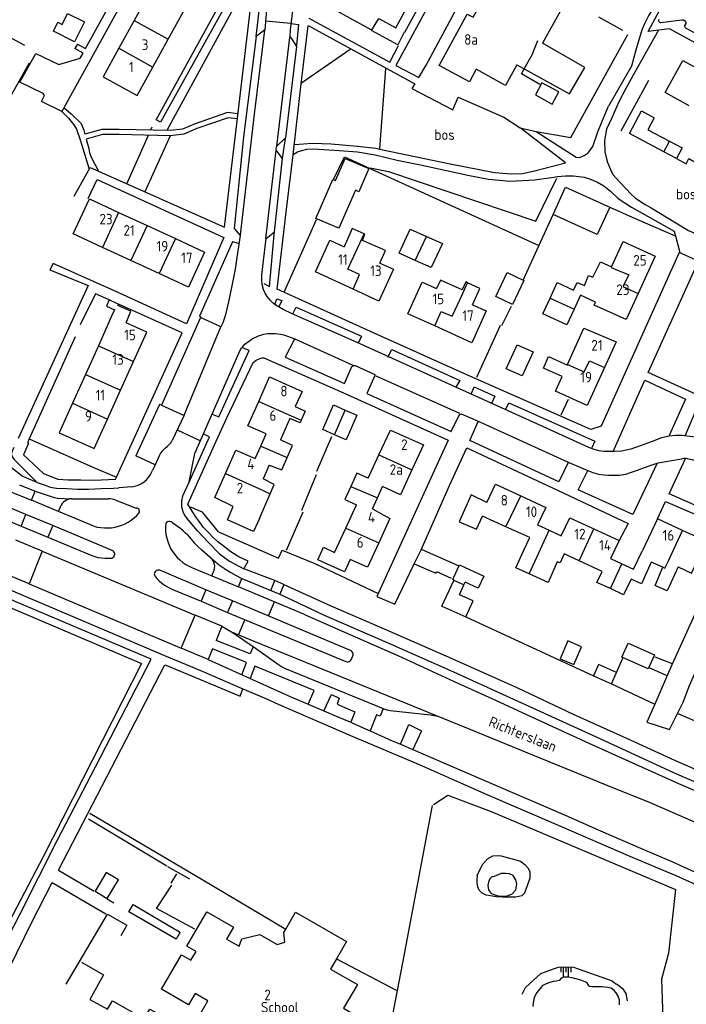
# Model space of a CAD drawing. Header units: metres. Extents: x 233829 to 239427, y 444283 to 448222.
# Tile 75 of 171: x 236336 to 236494, y 445067 to 445300. Entities that reach past the tile are written whole.
import ezdxf

# ---------------------------------------------------------------- set-up
doc = ezdxf.new("R2010")
doc.units = ezdxf.units.M
doc.header["$MEASUREMENT"] = 0
for name, color, linetype in [('BIJGEBOUW', 4, 'Continuous'), ('DAKRAND', 4, 'Continuous'), ('DAKRAND-BYG', 4, 'Continuous'), ('FUNKTIEAAND', 253, 'Continuous'), ('HEG', 253, 'Continuous'), ('HEK', 253, 'Continuous'), ('HOOFDGEBOUW', 4, 'Continuous'), ('HUISNUMMER', 253, 'Continuous'), ('KANTVERH', 253, 'Continuous'), ('KANTWATER', 153, 'Continuous'), ('MUUR', 253, 'Continuous'), ('OVLIJNOBJ', 253, 'Continuous'), ('RASTER', 253, 'Continuous'), ('STRAATNAAM', 253, 'Continuous'), ('TALUD', 253, 'Continuous'), ('TUSSENMUUR', 253, 'Continuous')]:
    doc.layers.add(name, color=color, linetype=linetype)
doc.styles.get("Standard").update_dxf_attribs({"font": 'iso.shx'})

# ---------------------------------------------------------------- blocks, each defined once
blk = doc.blocks.new('TA', base_point=(75009.5, 300012))
for p, q in [((75009.5, 300012.5), (75010, 300012.5)), ((75009.5, 300012.25), (75010.5, 300012.25)), ((75009.5, 300012), (75010, 300012)), ((75009.5, 300011.75), (75010.5, 300011.75)), ((75009.5, 300011.5), (75010, 300011.5))]:
    blk.add_line(p, q)

msp = doc.modelspace()

# ---------------------------------------------------------------- linework, layer by layer
at = {"layer": 'BIJGEBOUW'}
for p, q in [((236432.48, 445248.43), (236436.28, 445246.72)), ((236413.28, 445207.33), (236416.04, 445206.12))]:
    msp.add_line(p, q, dxfattribs=at)
for points in [[(236429.82, 445242.75), (236426.02, 445244.45), (236428.68, 445250.13), (236432.48, 445248.43)], [(236436.28, 445246.72), (236433.62, 445241.04), (236429.82, 445242.75)], [(236455.54, 445237.97), (236452.85, 445232.31), (236448.9, 445234.19), (236451.59, 445239.85), (236455.54, 445237.97)], [(236410.71, 445201.51), (236407.94, 445202.73), (236410.51, 445208.55), (236413.28, 445207.33)], [(236416.04, 445206.12), (236413.48, 445200.29), (236410.71, 445201.51)], [(236438.99, 445167.79), (236440.31, 445170.7), (236446.08, 445168.07), (236444.75, 445165.17), (236441.63, 445166.59)]]:
    msp.add_lwpolyline(points, dxfattribs=at)
at = {"layer": 'DAKRAND'}
for p, q in [((236453.86, 445289), (236455.61, 445288.04)), ((236472.49, 445232.86), (236468.98, 445234.52)), ((236392.95, 445181.72), (236395.51, 445187.52)), ((236411.23, 445077.53), (236409.82, 445075.09))]:
    msp.add_line(p, q, dxfattribs=at)
for points in [[(236455.61, 445288.04), (236466.36, 445282.16), (236469.98, 445288.38), (236459.99, 445294.15)], [(236417.77, 445249.04), (236414.89, 445250.3), (236413.05, 445245.99)], [(236421.47, 445242.13), (236422.79, 445245.1), (236417.36, 445247.49), (236417.93, 445248.97), (236417.77, 445249.04)], [(236467.27, 445235.74), (236468.15, 445237.55), (236469.89, 445236.85), (236470.87, 445239.18), (236471.88, 445238.8), (236473.67, 445242.41), (236476.32, 445241.23)], [(236442.23, 445237.46), (236441.85, 445237.65), (236440.96, 445235.76), (236435.84, 445238.1), (236434.91, 445236.08)], [(236443.36, 445232.26), (236445.11, 445236.07), (236442.23, 445237.46)], [(236357.42, 445233.4), (236356.78, 445231.9), (236358.64, 445231.03), (236357.99, 445229.53)], [(236359.62, 445232.4), (236359.38, 445232.51), (236357.42, 445233.4)], [(236361.4, 445228), (236362.57, 445230.72), (236359.47, 445232.08), (236359.62, 445232.4)], [(236464.59, 445215.25), (236460.19, 445217.25), (236461.39, 445220.02), (236465.84, 445218)], [(236401.44, 445208.15), (236403.79, 445207.09), (236402.88, 445204.93)], [(236402.88, 445204.93), (236402.62, 445204.32), (236400.18, 445205.32)], [(236395.51, 445187.52), (236396.49, 445189.76), (236393.82, 445191.04)], [(236446.78, 445185.49), (236443.08, 445187.27), (236440.25, 445180.92), (236444.32, 445179.12), (236445.76, 445182.27)], [(236456.82, 445168.6), (236453.63, 445170.04), (236455.54, 445174.23)], [(236465.06, 445173.32), (236464.13, 445171.16), (236463.45, 445171.4), (236461.32, 445166.57), (236456.82, 445168.6)], [(236488.42, 445170.19), (236485.67, 445171.39), (236483.39, 445166.22), (236480.92, 445167.32)], [(236486.93, 445165.69), (236486.65, 445165.81), (236488.42, 445170.19)], [(236492.06, 445170.22), (236489.49, 445164.59), (236486.93, 445165.69)], [(236399.2, 445084.54), (236401.52, 445088.55), (236413.57, 445081.58), (236411.23, 445077.53)], [(236397.18, 445080.86), (236399.02, 445081.43), (236398.71, 445083.7), (236399.2, 445084.54)]]:
    msp.add_lwpolyline(points, dxfattribs=at)
at = {"layer": 'DAKRAND-BYG'}
for p, q in [((236425.27, 445297.8), (236428.27, 445303.26)), ((236491.67, 445266.87), (236488.66, 445268.47)), ((236436.11, 445160.98), (236439.01, 445167.04)), ((236441.35, 445165.96), (236441.63, 445166.59)), ((236436.11, 445160.98), (236441.79, 445158.38)), ((236472.06, 445144.49), (236476.26, 445142.57)), ((236476.26, 445142.57), (236477.48, 445145.25))]:
    msp.add_line(p, q, dxfattribs=at)
for points in [[(236351.58, 445299.18), (236349.24, 445294.49), (236344.2, 445296.99), (236345.26, 445299.12), (236346.29, 445298.6), (236347.57, 445301.18), (236351.58, 445299.18)], [(236430.3, 445302.15), (236427.31, 445296.69), (236427.23, 445296.73)], [(236427.23, 445296.73), (236425.76, 445293.72), (236419.46, 445297.16), (236421.2, 445299.99), (236425.27, 445297.8)], [(236458.29, 445281.9), (236462.28, 445279.75), (236463.82, 445282.61), (236459.83, 445284.76), (236458.29, 445281.9)], [(236488.66, 445268.47), (236480.54, 445272.78), (236483.36, 445278.1), (236486.39, 445276.5), (236484.88, 445273.66), (236490.03, 445270.93)], [(236490.03, 445270.93), (236492.99, 445269.35), (236491.67, 445266.87)], [(236406.35, 445252.69), (236410.35, 445261.93), (236411.01, 445261.64), (236413.27, 445266.86), (236418.83, 445264.46), (236416.46, 445258.99), (236415.67, 445259.33), (236411.77, 445250.34), (236406.35, 445252.69)], [(236462.46, 445253.6), (236465.4, 445260.05), (236475.86, 445255.37)], [(236475.86, 445255.37), (236472.91, 445248.88), (236462.46, 445253.6)], [(236457.77, 445221.13), (236455.12, 445215.42), (236451.35, 445217.07), (236454, 445222.78), (236457.77, 445221.13)], [(236439.01, 445167.04), (236439.02, 445167.08), (236438.72, 445167.22), (236438.99, 445167.79)], [(236441.79, 445158.38), (236443.57, 445162.17), (236440.3, 445163.63), (236441.35, 445165.96)], [(236467.4, 445147.1), (236469.2, 445151.29), (236465.92, 445152.7), (236464.12, 445148.51), (236467.4, 445147.1)], [(236484.98, 445146.08), (236478.76, 445148.89), (236480.27, 445152.22), (236486.49, 445149.42), (236484.98, 445146.08)], [(236477.48, 445145.25), (236473.24, 445147.15), (236472.06, 445144.49)], [(236356.96, 445091.78), (236359.59, 445096.23), (236356.71, 445097.93), (236354.08, 445093.48), (236356.96, 445091.78)]]:
    msp.add_lwpolyline(points, dxfattribs=at)
at = {"layer": 'HEG'}
for p, q in [((236404.59, 445305.5), (236419.31, 445297.36)), ((236398.85, 445235.22), (236406.45, 445252.39)), ((236444.39, 445215.16), (236449.99, 445227.46)), ((236406.56, 445192.92), (236410.11, 445201.1)), ((236353.54, 445193.83), (236359.13, 445191.44)), ((236399.4, 445174.21), (236403.3, 445183.24)), ((236431.28, 445174.46), (236439.98, 445170.6)), ((236476.26, 445142.57), (236486.53, 445137.74))]:
    msp.add_line(p, q, dxfattribs=at)
at = {"layer": 'HEK'}
for p, q in [((236473.23, 445300.37), (236478.89, 445297.22)), ((236478.59, 445273.43), (236485.1, 445285.43)), ((236338.49, 445200.54), (236353.54, 445193.83)), ((236492, 445135.51), (236522.33, 445122.55))]:
    msp.add_line(p, q, dxfattribs=at)
for points in [[(236337.46, 445293.58), (236313.13, 445306.73), (236316.08, 445311.94), (236327.16, 445332.85), (236294.76, 445350.82)], [(236458.44, 445273.24), (236466.64, 445271.82), (236480.13, 445296.22)], [(236329.62, 445277.69), (236331.85, 445277.59), (236338.52, 445289.48)], [(236491.67, 445266.87), (236493.94, 445265.59), (236494.62, 445266.85), (236496.73, 445265.61)], [(236481.93, 445252.65), (236491.4, 445248.59), (236491.45, 445248.41)], [(236383.32, 445178.53), (236379.46, 445183.22), (236376.68, 445184.4)], [(236383.32, 445178.53), (236397.51, 445172.32), (236398.36, 445174.16), (236406.05, 445171.01), (236421.04, 445163.9)], [(236440.15, 445001.77), (236440.42, 445007.88), (236422.73, 445023.34), (236418.68, 445029.96), (236422.27, 445052.41), (236426.87, 445076.54), (236433.94, 445113.78)]]:
    msp.add_lwpolyline(points, dxfattribs=at)
at = {"layer": 'HOOFDGEBOUW'}
for p, q in [((236366.94, 445306.08), (236363.32, 445299.5)), ((236371.37, 445295.06), (236375, 445301.63)), ((236363.32, 445299.5), (236359.69, 445292.93)), ((236367.74, 445288.48), (236371.37, 445295.06)), ((236359.65, 445254.12), (236366.37, 445251.02)), ((236366.37, 445251.02), (236373.09, 445247.92)), ((236373.09, 445247.92), (236379.99, 445244.73)), ((236362.54, 445242.72), (236355.82, 445245.82)), ((236369.26, 445239.62), (236362.54, 445242.72)), ((236468.98, 445234.52), (236467.45, 445231.19)), ((236357.99, 445229.53), (236354.85, 445222.55)), ((236354.85, 445222.55), (236351.79, 445215.75)), ((236360.09, 445212.01), (236363.15, 445218.81)), ((236465.84, 445218), (236465.89, 445218.12)), ((236351.79, 445215.75), (236348.73, 445208.95)), ((236357.03, 445205.21), (236360.09, 445212.01)), ((236403.05, 445211.76), (236401.44, 445208.15)), ((236400.18, 445205.32), (236397.93, 445200.27)), ((236393.27, 445198.76), (236394.57, 445201.68)), ((236391.97, 445195.84), (236393.27, 445198.76)), ((236431.77, 445199.09), (236429.06, 445193.2)), ((236418.71, 445191.19), (236421.25, 445196.73)), ((236395.29, 445194.34), (236393.82, 445191.04)), ((236420.9, 445186.58), (236422.11, 445189.22)), ((236419.69, 445183.95), (236420.9, 445186.58)), ((236454.8, 445187.05), (236460.76, 445184.32)), ((236413.42, 445179.42), (236415.93, 445184.9)), ((236419.69, 445183.95), (236423.87, 445181.67)), ((236460.76, 445184.32), (236458.79, 445180.19)), ((236423.87, 445181.67), (236421.22, 445175.91)), ((236451.3, 445179.73), (236445.76, 445182.27)), ((236410.77, 445173.67), (236413.42, 445179.42)), ((236456.93, 445177.15), (236451.3, 445179.73)), ((236458.79, 445180.19), (236461.57, 445178.92)), ((236472.12, 445179.23), (236478.13, 445176.48)), ((236455.54, 445174.23), (236456.93, 445177.15)), ((236461.57, 445178.92), (236464.4, 445177.62)), ((236498.82, 445176.25), (236493.13, 445178.86)), ((236478.13, 445176.48), (236476.08, 445172.21)), ((236468.65, 445171.67), (236465.06, 445173.32)), ((236476.08, 445172.21), (236478.77, 445170.98)), ((236474.11, 445169.18), (236468.65, 445171.67))]:
    msp.add_line(p, q, dxfattribs=at)
for points in [[(236453.86, 445289), (236451.2, 445284.17), (236444.3, 445287.96), (236442.65, 445284.97), (236435.49, 445288.9), (236442.15, 445301.03), (236443.54, 445300.27), (236448.08, 445308.54), (236453.6, 445305.51), (236454.5, 445307.15), (236464.2, 445301.82), (236459.99, 445294.15)], [(236359.69, 445292.93), (236355.96, 445286.18), (236364.02, 445281.73), (236367.74, 445288.48)], [(236494.71, 445279.34), (236489, 445282.5), (236493.19, 445290.07), (236498.92, 445286.9)], [(236355.82, 445245.82), (236348.92, 445249), (236352.75, 445257.3), (236359.65, 445254.12)], [(236415.14, 445235.94), (236406.21, 445240.04), (236409.66, 445247.55), (236413.05, 445245.99)], [(236476.32, 445241.23), (236479.06, 445247.24), (236486.62, 445243.78), (236482.57, 445234.91)], [(236379.99, 445244.73), (236376.16, 445236.44), (236369.26, 445239.62)], [(236421.47, 445242.13), (236424.71, 445240.64), (236421.26, 445233.13), (236415.14, 445235.94)], [(236434.47, 445227.25), (236428.11, 445230.12), (236431.49, 445237.62), (236434.91, 445236.08)], [(236461.77, 445233.81), (236463.46, 445237.49), (236467.27, 445235.74)], [(236467.45, 445231.19), (236465.76, 445227.51), (236460.07, 445230.12), (236461.77, 445233.81)], [(236482.57, 445234.91), (236479.75, 445228.74), (236472.19, 445232.19), (236472.49, 445232.86)], [(236443.36, 445232.26), (236446.64, 445230.78), (236443.26, 445223.28), (236434.47, 445227.25)], [(236363.15, 445218.81), (236366.29, 445225.8), (236361.4, 445228)], [(236465.89, 445218.12), (236469.77, 445226.68), (236477.4, 445223.5), (236474.63, 445217.38)], [(236474.63, 445217.38), (236470.56, 445208.41), (236463.04, 445211.82), (236464.59, 445215.25)], [(236392.79, 445209.4), (236395.36, 445215.18), (236403.05, 445211.76)], [(236394.57, 445201.68), (236390.21, 445203.63), (236392.79, 445209.4)], [(236348.73, 445208.95), (236345.59, 445201.96), (236353.89, 445198.23), (236357.03, 445205.21)], [(236421.25, 445196.73), (236423.96, 445202.62), (236431.77, 445199.09)], [(236399.54, 445196.1), (236400.83, 445198.99), (236397.93, 445200.27)], [(236384.91, 445192.35), (236387.38, 445197.89), (236391.97, 445195.84)], [(236395.29, 445194.34), (236398.25, 445193.21), (236399.54, 445196.1)], [(236429.06, 445193.2), (236426.35, 445187.3), (236422.11, 445189.22)], [(236386.77, 445184.5), (236382.38, 445186.68), (236384.91, 445192.35)], [(236418.71, 445191.19), (236416.02, 445192.41), (236414.58, 445189.28)], [(236414.58, 445189.28), (236413.15, 445186.16), (236415.93, 445184.9)], [(236446.78, 445185.49), (236448.83, 445189.78), (236454.8, 445187.05)], [(236392.95, 445181.72), (236391.58, 445178.63), (236385.38, 445181.38), (236386.77, 445184.5)], [(236464.4, 445177.62), (236466.42, 445181.84), (236472.12, 445179.23)], [(236493.13, 445178.86), (236487.18, 445181.58), (236483.61, 445174.09)], [(236414.44, 445172.02), (236413.07, 445169.04), (236406.76, 445171.9), (236408.13, 445174.87), (236410.77, 445173.67)], [(236421.22, 445175.91), (236418.57, 445170.15), (236414.44, 445172.02)], [(236492.06, 445170.22), (236495.24, 445168.76), (236498.82, 445176.25)], [(236478.77, 445170.98), (236481.52, 445169.72), (236483.61, 445174.09)], [(236476.03, 445165.09), (236472.85, 445166.54), (236474.11, 445169.18)], [(236480.92, 445167.32), (236479.17, 445163.65), (236476.03, 445165.09)], [(236379.15, 445064.84), (236380.73, 445067.55), (236377.78, 445069.26), (236376.22, 445066.62), (236369.76, 445070.35), (236374.51, 445078.42), (236376.72, 445077.15), (236377.96, 445079.26), (236375.8, 445080.51), (236380.55, 445088.59), (236386.83, 445084.96), (236385.2, 445082.19), (236388.16, 445080.48), (236388.84, 445082.25), (236393.08, 445083.23), (236397.18, 445080.86)], [(236409.82, 445075.09), (236416.18, 445071.41), (236412.88, 445065.79), (236418.54, 445062.52)]]:
    msp.add_lwpolyline(points, dxfattribs=at)
at = {"layer": 'KANTVERH'}
for p, q in [((236400.42, 445298.78), (236394.41, 445299.38)), ((236404.67, 445300.03), (236423.82, 445289.64)), ((236487.96, 445299.03), (236492.93, 445299.63)), ((236493.85, 445298.8), (236493.66, 445298.43)), ((236487.41, 445297.19), (236481.79, 445287.27)), ((236483.38, 445297.01), (236482.16, 445292.82)), ((236483.53, 445297.43), (236483.38, 445297.01)), ((236493.82, 445297.77), (236496.44, 445296.32)), ((236349.88, 445293.92), (236349.29, 445292.86)), ((236397.07, 445269.79), (236400.14, 445295.48)), ((236423.82, 445289.69), (236425.92, 445293.61)), ((236457.88, 445292.38), (236458.84, 445294.78)), ((236482.16, 445292.82), (236481.03, 445288.69)), ((236481.03, 445288.69), (236475.55, 445279.24)), ((236481.79, 445287.27), (236479.69, 445283.41)), ((236398.46, 445266.87), (236399.17, 445271.63)), ((236394.52, 445247.95), (236396.92, 445268.86)), ((236349.13, 445257.94), (236352.89, 445264.7)), ((236491.51, 445248.25), (236492.44, 445244.61)), ((236375.16, 445206.14), (236383.87, 445227.02)), ((236349.38, 445224.69), (236338.49, 445200.54)), ((236401.35, 445224.18), (236415.1, 445217.97)), ((236377.72, 445197.09), (236388.43, 445221.54)), ((236420.51, 445215.42), (236440.35, 445206.62)), ((236375.16, 445206.14), (236372.35, 445200.1)), ((236373.53, 445202.65), (236379.04, 445200.09)), ((236338.49, 445200.54), (236338.08, 445199.61)), ((236337.69, 445182.65), (236301.11, 445197.93)), ((236368.29, 445194.41), (236363.73, 445196.49)), ((236369.3, 445196.67), (236368.29, 445194.41)), ((236376.52, 445191.17), (236377.72, 445197.09)), ((236299.93, 445195.19), (236336.59, 445179.86)), ((236368.29, 445194.41), (236367.64, 445193.01)), ((236336.22, 445189.65), (236339.93, 445188.16)), ((236362.75, 445189.2), (236359.72, 445188.93)), ((236374.8, 445186.88), (236376.23, 445190.15)), ((236339.05, 445186.02), (236339.93, 445188.16)), ((236339.93, 445188.16), (236343.66, 445186.86)), ((236345.16, 445186.53), (236348.56, 445186.37)), ((236348.56, 445186.37), (236349.12, 445186.34)), ((236349.12, 445186.34), (236357.14, 445186.32)), ((236345.4, 445183.35), (236339.05, 445186.02)), ((236345.4, 445183.35), (236346.04, 445184.85)), ((236359, 445186.04), (236363.81, 445184.15)), ((236336.59, 445179.86), (236337.69, 445182.65)), ((236344.05, 445179.99), (236337.69, 445182.65)), ((236353.79, 445179.89), (236345.4, 445183.35)), ((236378.33, 445178.79), (236375.77, 445181.76)), ((236336.59, 445179.86), (236342.89, 445177.25)), ((236344.05, 445179.99), (236342.89, 445177.25)), ((236358.14, 445174.12), (236344.05, 445179.99)), ((236374.4, 445179.21), (236372.49, 445180.56)), ((236342.89, 445177.25), (236353.29, 445172.92)), ((236341.54, 445173.99), (236335.32, 445176.59)), ((236341.54, 445173.99), (236338.5, 445166.25)), ((236341.54, 445173.99), (236377.75, 445158.85)), ((236381.31, 445172.49), (236379.36, 445174.2)), ((236377.11, 445170.03), (236381.7, 445168.11)), ((236396.61, 445166.98), (236389.31, 445169.81)), ((236338.5, 445166.25), (236332.23, 445168.86)), ((236380.32, 445164.84), (236369.41, 445169.42)), ((236381.7, 445168.11), (236382.29, 445169.49)), ((236381.7, 445168.11), (236387.98, 445165.52)), ((236387.98, 445165.52), (236388.82, 445167.52)), ((236388.82, 445167.52), (236397.81, 445163.75)), ((236338.5, 445166.25), (236374.44, 445150.97)), ((236403.63, 445158.94), (236387.98, 445165.52)), ((236395.69, 445164.64), (236396.61, 445166.98)), ((236398.78, 445166.1), (236396.61, 445166.98)), ((236398.78, 445166.1), (236397.81, 445163.75)), ((236372.63, 445164.83), (236379.16, 445162.11)), ((236380.32, 445164.84), (236379.16, 445162.11)), ((236386.61, 445162.21), (236380.32, 445164.84)), ((236379.16, 445162.11), (236385.41, 445159.48)), ((236386.61, 445162.21), (236385.41, 445159.48)), ((236414.56, 445150.47), (236386.61, 445162.21)), ((236395.14, 445158.63), (236396.53, 445161.93)), ((236374.44, 445150.97), (236377.75, 445158.85)), ((236384.1, 445156.2), (236377.75, 445158.85)), ((236385.41, 445159.48), (236413.45, 445147.86)), ((236384.1, 445156.2), (236382.7, 445152.83)), ((236384.1, 445156.2), (236386.32, 445154.9)), ((236389.52, 445157.78), (236388.01, 445154.2)), ((236390.75, 445149.63), (236382.7, 445152.83)), ((236391.45, 445151.38), (236390.75, 445149.63)), ((236380.85, 445148.34), (236374.44, 445150.97)), ((236381.87, 445150.82), (236380.85, 445148.34)), ((236414.72, 445148.4), (236415.04, 445149.17)), ((236486.57, 445148.94), (236490.69, 445147.39)), ((236485.15, 445146.45), (236489.24, 445144.61)), ((236389.04, 445141.4), (236394.45, 445139.06)), ((236404.51, 445137.75), (236408.23, 445136.17)), ((236408.23, 445136.17), (236411.12, 445134.94)), ((236411.12, 445134.94), (236414.61, 445133.46)), ((236422.27, 445136.71), (236421.56, 445134.93)), ((236418.05, 445131.95), (236419.19, 445131.45)), ((236426.39, 445128.27), (236429.24, 445127.05)), ((236485.08, 445114.61), (236510.72, 445103.49)), ((236352.55, 445110.66), (236371.05, 445099.52))]:
    msp.add_line(p, q, dxfattribs=at)
for points in [[(236500.08, 445322.77), (236494.48, 445325.84), (236456.74, 445346.58), (236440.4, 445316.82), (236425.26, 445288.89), (236430.71, 445285.99), (236432.41, 445288.97), (236440.9, 445304.74), (236444.95, 445302.83)], [(236349.88, 445293.92), (236351.82, 445292.87), (236362.69, 445312.63), (236332.11, 445329.15), (236329.82, 445324.95)], [(236369.05, 445319.45), (236346.18, 445277.97), (236341.37, 445280.32), (236342.09, 445281.79), (236341.75, 445282.25), (236336.24, 445284.95), (236340.06, 445291.73), (236345.48, 445289.13), (236350.53, 445290.61), (236351.25, 445291.79), (236349.29, 445292.86)], [(236352.89, 445264.7), (236384.74, 445250.61), (236387.6, 445275.05), (236391.38, 445307.18), (236388.2, 445308.98), (236369.52, 445275.45), (236368.52, 445276), (236387.01, 445309.58), (236369.11, 445319.57)], [(236503.17, 445290.37), (236490.05, 445297.5), (236484.97, 445296.91), (236497.19, 445319.68)], [(236401.11, 445304.32), (236400.24, 445297.32)], [(236392.19, 445295.7), (236392.99, 445302.44), (236394.68, 445302.37)], [(236394.68, 445302.37), (236394.64, 445302), (236394.23, 445297.29), (236392.19, 445295.7)], [(236485.77, 445301.79), (236485.13, 445300.74), (236484.55, 445299.67), (236484.01, 445298.56), (236483.53, 445297.43)], [(236534.91, 445195.09), (236532.43, 445194.31), (236509.75, 445204.96), (236485, 445216.22), (236496.9, 445242.56), (236492.34, 445244.61), (236481.53, 445220.6), (236473.83, 445203.53), (236471.44, 445202.74), (236442.02, 445215.71), (236420.14, 445225.51), (236397.17, 445235.97), (236399.46, 445255.53), (236400.99, 445267.75), (236402.88, 445284.49), (236404.47, 445298.25)], [(236400.42, 445298.78), (236402.23, 445298.6), (236401.77, 445293.68)], [(236404.47, 445298.35), (236429.76, 445284.55), (236429.06, 445283.41), (236438.74, 445278.37), (236440.04, 445281.34), (236450.85, 445276.64), (236454.67, 445274.09)], [(236487.48, 445299.74), (236487.43, 445299.58), (236487.44, 445299.41), (236487.51, 445299.25), (236487.63, 445299.12), (236487.79, 445299.05), (236487.96, 445299.03)], [(236492.93, 445299.63), (236493.14, 445299.67), (236493.36, 445299.64), (236493.55, 445299.55), (236493.71, 445299.41), (236493.82, 445299.22), (236493.87, 445299.02), (236493.85, 445298.8)], [(236493.66, 445298.43), (236493.6, 445298.29), (236493.58, 445298.14), (236493.61, 445297.99), (236493.7, 445297.86), (236493.82, 445297.77)], [(236392.19, 445295.7), (236389.23, 445271.96), (236386.98, 445250.31), (236388.41, 445248.66), (236387.65, 445243.45), (236387.2, 445240.67), (236386.54, 445237.14), (236385.68, 445232.92), (236384.88, 445229.65), (236384.27, 445228.01), (236383.87, 445227.02), (236379.06, 445229.27), (236369.76, 445208.53), (236375.12, 445206.05)], [(236388.46, 445248.76), (236391.78, 445277.37), (236394.23, 445297.19)], [(236400.24, 445297.32), (236400.14, 445295.73), (236400.63, 445295.08), (236401.72, 445293.39), (236399.12, 445271.73), (236396.92, 445269.65), (236396.87, 445269.16), (236396.92, 445268.86)], [(236455.61, 445288.04), (236457.56, 445291.57), (236457.88, 445292.38)], [(236459.32, 445284.36), (236454.96, 445286.86), (236455.61, 445288.04)], [(236479.69, 445283.41), (236478.04, 445280.23), (236476.34, 445276.46), (236475.14, 445273.83), (236474.64, 445271.1), (236474.68, 445268.42), (236475.27, 445266.13), (236476.05, 445264.24), (236476.6, 445263.04), (236478.23, 445261.25), (236479.67, 445259.76), (236480.95, 445258.41), (236481.95, 445257.46), (236484.23, 445255.97), (236485.66, 445255.22), (236491.53, 445251.63)], [(236458.07, 445263.95), (236465.43, 445265.81), (236454.67, 445274.09), (236458.44, 445273.24), (236467.92, 445267.15), (236468.76, 445267.09), (236469.8, 445267.54), (236470.75, 445268.23), (236471.25, 445268.87), (236471.85, 445269.67), (236473.05, 445273.19), (236474.45, 445276.66), (236475.55, 445279.24)], [(236346.18, 445277.97), (236347.79, 445276.4), (236349.05, 445274.83), (236349.67, 445273.83), (236350.66, 445271.07), (236352.7, 445264.36)], [(236346.71, 445278.92), (236348.41, 445277.43), (236350.75, 445275.15), (236351.13, 445274.39), (236351.41, 445273.59), (236351.67, 445272.59)], [(236387.88, 445277.43), (236385.42, 445277.72), (236377.76, 445275.04), (236374.77, 445273.79), (236371.82, 445273.47), (236359.8, 445273.76), (236355.68, 445273.71), (236351.67, 445272.59)], [(236387.74, 445276.24), (236385.55, 445276.49), (236378.19, 445273.92), (236375.07, 445272.61), (236371.87, 445272.26), (236359.78, 445272.56), (236355.85, 445272.51), (236351.97, 445271.43)], [(236351.97, 445271.43), (236352.56, 445269.19), (236352.74, 445268.19), (236353.11, 445267.19), (236354.86, 445263.83)], [(236401.26, 445270.14), (236405.52, 445270.47), (236409.94, 445270.31), (236416.15, 445269.79), (236420.52, 445269.28), (236422.21, 445268.93), (236437.75, 445265.65), (236448.58, 445263.53), (236452.6, 445263.22), (236455.23, 445263.31), (236457.02, 445263.7), (236458.07, 445263.95)], [(236470.93, 445198.52), (236459.37, 445203.78), (236439.48, 445212.73), (236416.11, 445223.29), (236400.58, 445230.19), (236398.59, 445231.14), (236397.25, 445231.94), (236396.36, 445232.49), (236395.57, 445233.29), (236394.83, 445234.19), (236394.33, 445234.98), (236393.94, 445235.88), (236393.64, 445237.02), (236393.55, 445238.11), (236393.55, 445239.31), (236394.57, 445247.9), (236396.56, 445249.53), (236398.46, 445266.87), (236396.92, 445268.86)], [(236400.99, 445267.71), (236401.19, 445267.95), (236401.94, 445268.4), (236402.98, 445268.74), (236404.18, 445269.08), (236405.87, 445269.18), (236408.25, 445268.97), (236411.83, 445268.76), (236416.2, 445268.4), (236420.37, 445267.69), (236425.58, 445266.43), (236431.09, 445265.37), (236437.25, 445264.01), (236442.32, 445262.95), (236447.18, 445261.99), (236452.25, 445261.53), (236458.11, 445261.81), (236462.63, 445262.44)], [(236352.41, 445257.43), (236354.55, 445261.91), (236384.58, 445248.18), (236375.68, 445227.74), (236358.86, 445235.44), (236344.12, 445242.05), (236343.37, 445240.51), (236352.4, 445236.85), (236335.84, 445200.62)], [(236462.63, 445262.44), (236463.43, 445262.64), (236465.37, 445262.73), (236467.26, 445262.73), (236469.79, 445262.42), (236471.08, 445262.07), (236473.01, 445261.27), (236474.5, 445260.37), (236476.09, 445259.17), (236477.87, 445257.38), (236481.04, 445255.33), (236491.16, 445249.63), (236491.51, 445248.25)], [(236491.53, 445251.63), (236494.49, 445249.82), (236497.77, 445248.37), (236500.4, 445247.52), (236510.7, 445252.31), (236514.82, 445252.72)], [(236394.04, 445237.32), (236395.33, 445236.57), (236396.56, 445249.68)], [(236388.01, 445246.73), (236386.62, 445247.18), (236378.76, 445229.57), (236379.19, 445229.35)], [(236357.42, 445233.4), (236354.18, 445234.86), (236350.53, 445227.52)], [(236396.71, 445232.54), (236397.11, 445233.68), (236398.3, 445233.23), (236397.55, 445231.79)], [(236359.13, 445191.44), (236374.67, 445225.6), (236359.62, 445232.4)], [(236400.88, 445230.14), (236401.67, 445231.68), (236417.15, 445224.83), (236416.3, 445223.19)], [(236388.43, 445221.54), (236388.73, 445222.08), (236389.13, 445222.48), (236389.52, 445222.97), (236391.27, 445224.16), (236392.76, 445224.9), (236394, 445225.29), (236394.9, 445225.44), (236395.69, 445225.49), (236396.69, 445225.48), (236397.93, 445225.33), (236398.77, 445225.13), (236401.35, 445224.18), (236401.2, 445223.93), (236399.05, 445219.86), (236413.14, 445213.66), (236414.85, 445217.68), (236415.15, 445217.88), (236415.64, 445217.87), (236420.26, 445215.72), (236420.31, 445215.52), (236418.4, 445211.26), (236438.35, 445202.3), (236440.35, 445206.32), (236440.65, 445206.42), (236441.14, 445206.32), (236444.77, 445204.72), (236466.05, 445195.01), (236471.26, 445192.81)], [(236381.78, 445206.36), (236383.36, 445205.7), (236390.56, 445221.43), (236388.8, 445222.15)], [(236423.35, 445219.89), (236424.3, 445221.67), (236440.37, 445214.37), (236439.47, 445212.73)], [(236389.31, 445169.81), (236390.31, 445171.6), (236388.13, 445172.65), (236386.19, 445173.8), (236384.7, 445174.99), (236383.12, 445176.19), (236381.98, 445177.24), (236380.99, 445178.28), (236379.75, 445179.53), (236378.76, 445180.88), (236377.87, 445182.17), (236376.04, 445185.11), (236382.3, 445199.15), (236385.25, 445205.5), (236391.5, 445218.6), (236392.2, 445219.14), (236392.94, 445219.49)], [(236392.94, 445219.49), (236393.64, 445219.68), (236394.04, 445219.73), (236412.84, 445211.38), (236437.65, 445200.22), (236420.74, 445163.21), (236425.01, 445161.45), (236429.51, 445170.78), (236431.21, 445174.3), (236437.96, 445189.53), (236442.06, 445198.41), (236463.49, 445188.41), (236480.26, 445180.51), (236478.12, 445176.47)], [(236476.69, 445197.56), (236484.2, 445214.38), (236493.82, 445209.93), (236489.97, 445201.3)], [(236443.05, 445211.08), (236443.8, 445212.82), (236448.71, 445210.62), (236447.91, 445208.88)], [(236369.85, 445208.48), (236369.31, 445208.63), (236363.73, 445196.49)], [(236451.23, 445207.43), (236452.03, 445209.07), (236472.33, 445199.96), (236471.63, 445198.37)], [(236493.69, 445201.23), (236496.8, 445208.48), (236508.31, 445203.23), (236505.29, 445196.83)], [(236288.27, 445206.63), (236295.81, 445203.48), (236307.83, 445198.55), (236339.05, 445186.02)], [(236466.05, 445194.91), (236463.8, 445190.35), (236442.77, 445200.1), (236444.72, 445204.67)], [(236370.75, 445198.4), (236371.21, 445198.77), (236371.63, 445199.18), (236372.01, 445199.62), (236372.35, 445200.1)], [(236376.23, 445190.15), (236381.16, 445200.99), (236379.72, 445201.65)], [(236499.06, 445199.83), (236498.16, 445200.28), (236496.87, 445200.68), (236495.53, 445200.98), (236494.19, 445201.18), (236493, 445201.29), (236491.46, 445201.29), (236489.92, 445201.2), (236488.13, 445200.75), (236485.94, 445199.92), (236483.35, 445198.98), (236480.87, 445198.09), (236478.68, 445197.6), (236476.99, 445197.56), (236475.75, 445197.56), (236474.45, 445197.57), (236473.41, 445197.72), (236472.17, 445197.97), (236470.93, 445198.52)], [(236334.88, 445198.51), (236334.39, 445197.46), (236334.29, 445197.06), (236334.39, 445196.42), (236334.89, 445195.67), (236340.33, 445190.19), (236342.27, 445189.54), (236343.41, 445189.09), (236344.95, 445188.88), (236347.39, 445188.77), (236349.92, 445188.62), (236352.5, 445188.61), (236355.53, 445188.75), (236358.42, 445188.89), (236359.72, 445188.93)], [(236338.08, 445199.61), (236338.32, 445199.52), (236337.13, 445196.76), (236341.83, 445192.32), (236345.25, 445191.02)], [(236370.75, 445198.4), (236370.31, 445198.04), (236369.92, 445197.62), (236369.58, 445197.16), (236369.3, 445196.67)], [(236486.53, 445137.74), (236484.69, 445133.49), (236490.05, 445131.74), (236493.25, 445138.24), (236494.75, 445142.21), (236500.45, 445154.96), (236502.71, 445159.87), (236511.91, 445179.81), (236536.27, 445168.86), (236543.86, 445165.55), (236551.27, 445181.58), (236559.07, 445198.5)], [(236471.26, 445192.81), (236472.1, 445192.51), (236473.25, 445192.21), (236474.54, 445192), (236475.58, 445191.9), (236476.72, 445191.95), (236478.16, 445191.94), (236479.65, 445192.19), (236480.8, 445192.58), (236482.44, 445193.12), (236484.13, 445193.76), (236485.92, 445194.35), (236487.36, 445194.84), (236492.88, 445195.82), (236493.38, 445195.92), (236493.88, 445195.92), (236494.52, 445195.82), (236495.32, 445195.66), (236496.36, 445195.31)], [(236509.63, 445189), (236505.75, 445180.58), (236489.97, 445187.53), (236493.83, 445195.87)], [(236340.33, 445190.19), (236336.79, 445191.72), (236334.22, 445193.72)], [(236487.12, 445194.8), (236481.31, 445182.64), (236468.42, 445188.45), (236470.71, 445193.04)], [(236345.25, 445191.02), (236347.69, 445190.81), (236350.67, 445190.8), (236353.95, 445190.79), (236358.92, 445190.97), (236359.13, 445191.44)], [(236362.75, 445189.2), (236363.39, 445189.31), (236364.02, 445189.48), (236364.62, 445189.73), (236365.2, 445190.04), (236365.73, 445190.41), (236366.22, 445190.84), (236366.66, 445191.32), (236367.05, 445191.85), (236367.38, 445192.41), (236367.64, 445193.01)], [(236376.23, 445190.15), (236376.39, 445190.66), (236376.52, 445191.17)], [(236343.66, 445186.86), (236344.4, 445186.66), (236345.16, 445186.53)], [(236348.56, 445186.37), (236348.13, 445186.32), (236347.7, 445186.21), (236347.3, 445186.03), (236346.92, 445185.81), (236346.58, 445185.53), (236346.29, 445185.21), (236346.04, 445184.85)], [(236359, 445186.04), (236358.55, 445186.18), (236358.09, 445186.27), (236357.62, 445186.32), (236357.14, 445186.31)], [(236374.8, 445186.88), (236374.63, 445186.29), (236374.53, 445185.7), (236374.5, 445185.09), (236374.54, 445184.48), (236374.65, 445183.89), (236374.84, 445183.31), (236375.09, 445182.76), (236375.4, 445182.23), (236375.77, 445181.76)], [(236364.49, 445183.02), (236364.56, 445183.23), (236364.56, 445183.45), (236364.51, 445183.67), (236364.39, 445183.86), (236364.23, 445184.01), (236364.03, 445184.11), (236363.81, 445184.15)], [(236487.2, 445181.6), (236489.08, 445185.69), (236505, 445178.84), (236490.59, 445147.09), (236486.53, 445137.74)], [(236353.79, 445179.89), (236354.61, 445179.67), (236355.44, 445179.53), (236356.27, 445179.45), (236357.12, 445179.45), (236357.96, 445179.51), (236358.79, 445179.65), (236359.61, 445179.85), (236360.41, 445180.12), (236361.18, 445180.46), (236361.92, 445180.85), (236362.63, 445181.31), (236363.3, 445181.83), (236363.92, 445182.4), (236364.49, 445183.02)], [(236370.79, 445180.55), (236370.73, 445179.67), (236370.75, 445178.79), (236370.85, 445177.92), (236371.02, 445177.06), (236371.26, 445176.22), (236371.58, 445175.4), (236371.96, 445174.61), (236372.41, 445173.85), (236372.93, 445173.14), (236373.5, 445172.48), (236374.14, 445171.87), (236374.82, 445171.31), (236375.54, 445170.82), (236376.31, 445170.39), (236377.11, 445170.03)], [(236372.49, 445180.56), (236372.29, 445180.77), (236372.05, 445180.92), (236371.78, 445180.99), (236371.49, 445180.99), (236371.22, 445180.91), (236370.98, 445180.76), (236370.79, 445180.55)], [(236375.91, 445177.83), (236375.43, 445178.32), (236374.93, 445178.78), (236374.4, 445179.21)], [(236375.91, 445177.83), (236376.7, 445176.86), (236377.55, 445175.93), (236378.43, 445175.04), (236379.36, 445174.2)], [(236378.33, 445178.79), (236380.86, 445176.06), (236383.54, 445173.35), (236384.99, 445172.21), (236385.89, 445171.56), (236389.31, 445169.81)], [(236353.29, 445172.92), (236354.05, 445172.67), (236354.83, 445172.47), (236355.63, 445172.34), (236356.43, 445172.28), (236357.23, 445172.27), (236358.04, 445172.33)], [(236358.04, 445172.33), (236358.27, 445172.44), (236358.48, 445172.6), (236358.62, 445172.82), (236358.71, 445173.06), (236358.72, 445173.32), (236358.67, 445173.58), (236358.54, 445173.8), (236358.36, 445173.99), (236358.14, 445174.12)], [(236381.31, 445172.49), (236381.38, 445172.43), (236381.44, 445172.37)], [(236381.44, 445172.37), (236382.57, 445171.41), (236383.74, 445170.51), (236384.95, 445169.67), (236386.21, 445168.89), (236387.5, 445168.17), (236388.82, 445167.52)], [(236382.29, 445169.49), (236382.37, 445169.93), (236382.39, 445170.39), (236382.34, 445170.83), (236382.21, 445171.27), (236382.02, 445171.67), (236381.76, 445172.05), (236381.44, 445172.37)], [(236429.61, 445170.98), (236434.72, 445168.73), (236434.87, 445169.17), (236438.34, 445167.57)], [(236369.41, 445169.42), (236369.16, 445169.48), (236368.9, 445169.47), (236368.65, 445169.4), (236368.43, 445169.26), (236368.26, 445169.07), (236368.14, 445168.84), (236368.08, 445168.58), (236368.1, 445168.32), (236368.18, 445168.08)], [(236368.18, 445168.08), (236368.69, 445167.47), (236369.26, 445166.91), (236369.86, 445166.39), (236370.51, 445165.92), (236371.18, 445165.5), (236371.89, 445165.14), (236372.63, 445164.83)], [(236326.9, 445069.96), (236336.19, 445087.86), (236345.07, 445105.47), (236354.14, 445122.92), (236361.41, 445136.99), (236367.32, 445148.4), (236329.87, 445164.29), (236330.72, 445166.12), (236370.51, 445149.3), (236379.4, 445145.55), (236389.04, 445141.4)], [(236398.78, 445166.1), (236409.85, 445161.05), (236422.5, 445155.55), (236437.79, 445148.84), (236453.86, 445141.69), (236467.25, 445135.39), (236479.81, 445129.68), (236491.22, 445124.48), (236503.67, 445119.03), (236515.78, 445113.72), (236524.91, 445109.97), (236533.64, 445105.97), (236559.44, 445094.89)], [(236397.81, 445163.75), (236408.3, 445158.82), (236423.19, 445152.37), (236438.92, 445145.41), (236455.83, 445137.71), (236473.55, 445129.6), (236491.16, 445121.5), (236506.24, 445114.94), (236515.75, 445110.9)], [(236403.63, 445158.94), (236414.9, 445154.03), (236425.71, 445149.23), (236439.06, 445143.13), (236448.83, 445138.67), (236458.41, 445134.27), (236470.96, 445128.52), (236481.97, 445123.52), (236492.14, 445119.01), (236504.55, 445113.71), (236513.77, 445109.89)], [(236386.32, 445154.9), (236391.49, 445152.77), (236407.77, 445146.11), (236425.33, 445138.95), (236435.21, 445134.92)], [(236386.32, 445154.9), (236387.28, 445154.27), (236391.45, 445151.38), (236397.49, 445147.13), (236398.16, 445146.66), (236398.88, 445146.3), (236422.27, 445136.71)], [(236388.83, 445144.73), (236389.94, 445147.6), (236381.87, 445150.82)], [(236415.04, 445149.17), (236415.12, 445149.41), (236415.13, 445149.67), (236415.07, 445149.92), (236414.95, 445150.14), (236414.78, 445150.33), (236414.56, 445150.47)], [(236345.38, 445098.47), (236370.57, 445147.09), (236371.58, 445146.68)], [(236371.58, 445146.68), (236388.38, 445139.66), (236389.04, 445141.4)], [(236380.85, 445148.34), (236400.44, 445139.47), (236404.51, 445137.75)], [(236404.51, 445137.75), (236405.9, 445141.02), (236391.88, 445146.77), (236390.76, 445143.85)], [(236413.45, 445147.86), (236413.7, 445147.78), (236413.96, 445147.78), (236414.2, 445147.84), (236414.43, 445147.98), (236414.6, 445148.17), (236414.72, 445148.4)], [(236408.23, 445136.17), (236410.03, 445140.01), (236411.86, 445139.15), (236411.34, 445137.78), (236415.52, 445135.97), (236414.61, 445133.46)], [(236394.45, 445139.06), (236397.41, 445137.79), (236414.52, 445130.34), (236430.75, 445123.48), (236446.82, 445116.37), (236464.19, 445108.87), (236480.22, 445101.96), (236491.48, 445097.2), (236505.57, 445090.9), (236518.97, 445085.14), (236530.18, 445080.24), (236541.29, 445075.53), (236552.51, 445070.58), (236562.28, 445066.28), (236562.97, 445065.98)], [(236421.56, 445134.93), (236420.69, 445135.21), (236419.19, 445131.45)], [(236422.27, 445136.71), (236422.4, 445136.66), (236423.14, 445136.38), (236423.93, 445136.22), (236433.47, 445135.22), (236435.21, 445134.92)], [(236435.21, 445134.92), (236442.8, 445131.84), (236459.32, 445125.03), (236471.33, 445120.17), (236476.94, 445117.87), (236480.71, 445116.36), (236483.59, 445115.16), (236485.08, 445114.61)], [(236414.61, 445133.46), (236416.12, 445132.82), (236418.05, 445131.95)], [(236426.39, 445128.27), (236428.29, 445132.91), (236431.29, 445131.44), (236429.24, 445127.05)], [(236419.19, 445131.45), (236424.41, 445129.11), (236426.39, 445128.27)], [(236429.24, 445127.05), (236434.03, 445125.01), (236445.54, 445120), (236456.16, 445115.45), (236465.29, 445111.49), (236473.68, 445107.79), (236483.15, 445103.69), (236490.55, 445100.49), (236499.58, 445096.43), (236508.46, 445092.58), (236516.59, 445089.08), (236523.44, 445086.27), (236531.38, 445082.72), (236542.69, 445077.87), (236555.49, 445072.31), (236564.23, 445068.56)], [(236330.17, 445068.08), (236339.13, 445086.2), (236343.89, 445095.55), (236356.61, 445088.14)], [(236377.66, 445084.49), (236368.63, 445089.39), (236372.23, 445094.95)], [(236374.23, 445083.81), (236373.23, 445082.12), (236362.07, 445088.62), (236363.12, 445090.35), (236374.08, 445083.91)], [(236350.86, 445076.68), (236356.07, 445073.73), (236352.87, 445067.88), (236356.98, 445065.58), (236358.23, 445067.56), (236365.67, 445063.27), (236367.06, 445065.6), (236368.63, 445064.71)]]:
    msp.add_lwpolyline(points, dxfattribs=at)
at = {"layer": 'KANTWATER'}
for points in [[(236453.87, 445095.13), (236453.67, 445096.23), (236453.03, 445097.22), (236452.18, 445097.62), (236451.24, 445097.72), (236450.2, 445097.68), (236448.56, 445096.99), (236448.16, 445096.94), (236448.01, 445096.94), (236447.51, 445096.4), (236447.21, 445095.65), (236447.06, 445094.86), (236447.15, 445093.81), (236447.75, 445093.07), (236448.69, 445092.66), (236449.68, 445092.36), (236450.43, 445092.31), (236451.62, 445092.41), (236452.67, 445092.8), (236453.66, 445093.79), (236453.87, 445095.13)], [(236478.22, 445066.64), (236478.22, 445067.73), (236477.88, 445068.68), (236477.43, 445069.47), (236476.94, 445070.02), (236476.24, 445070.52), (236475.45, 445070.72), (236474.7, 445070.82), (236474.06, 445070.88), (236472.77, 445070.88), (236471.77, 445070.88), (236471.08, 445070.98), (236470.58, 445071.63), (236470.19, 445071.98), (236469.05, 445072.43), (236467.01, 445073.03), (236465.97, 445073.14), (236465.02, 445073.14), (236464.38, 445072.94), (236463.88, 445072.35), (236463.18, 445072.2), (236462.49, 445072.15), (236461.24, 445071.76), (236460, 445071.17), (236459.4, 445070.47), (236458.55, 445069.43), (236458, 445068.29), (236457.75, 445067.1), (236457.65, 445066.26)]]:
    msp.add_lwpolyline(points, dxfattribs=at)
at = {"layer": 'MUUR'}
for p, q in [((236345.38, 445098.47), (236353.83, 445093.47)), ((236371.24, 445099.32), (236376.45, 445096.42)), ((236372.08, 445095.39), (236373.43, 445097.63)), ((236356.9, 445091.67), (236358.49, 445090.72))]:
    msp.add_line(p, q, dxfattribs=at)
msp.add_lwpolyline([(236347.21, 445071.47), (236357, 445088.09), (236361.61, 445085.44), (236360.16, 445082.96)], dxfattribs=at)
at = {"layer": 'OVLIJNOBJ'}
for p, q in [((236371.2, 445273.71), (236389.84, 445307.88)), ((236402.93, 445284.74), (236414.44, 445292.75)), ((236421.47, 445269.23), (236422.92, 445288.1)), ((236361.58, 445260.86), (236366.69, 445272.39)), ((236365.94, 445259.07), (236371.92, 445272.27)), ((236367.22, 445273.58), (236367.57, 445274.37)), ((236411.23, 445077.53), (236425.36, 445070.09))]:
    msp.add_line(p, q, dxfattribs=at)
for points in [[(236419.17, 445264.66), (236423.54, 445263.76), (236458.38, 445252.07), (236463.38, 445262.19)], [(236352.86, 445111.95), (236379.54, 445096.16), (236399.2, 445084.54)], [(236455.17, 445069.15), (236455.97, 445070.73), (236459.56, 445074.05), (236461.05, 445074.59), (236462.54, 445075.14), (236463.74, 445075.53), (236465.33, 445075.57), (236467.31, 445075.52), (236476.45, 445072.31), (236477.04, 445071.86), (236477.93, 445071.26), (236478.88, 445070.51), (236479.72, 445069.27), (236480.01, 445067.53)]]:
    msp.add_lwpolyline(points, dxfattribs=at)
at = {"layer": 'RASTER'}
for p, q in [((236475.86, 445255.37), (236481.93, 445252.65)), ((236455.37, 445238.05), (236462.46, 445253.6)), ((236450.34, 445227.31), (236452.64, 445231.92)), ((236464.39, 445206.25), (236466.09, 445209.92)), ((236403, 445183.69), (236406.51, 445192.07)), ((236441.79, 445158.38), (236472.06, 445144.49)), ((236477.48, 445145.25), (236479.01, 445148.62))]:
    msp.add_line(p, q, dxfattribs=at)
for points in [[(236410.48, 445261.87), (236413.11, 445267.27), (236459.1, 445246.31)], [(236219.11, 445205.53), (236258.64, 445190.71), (236296.61, 445176.12), (236329.63, 445162.43), (236365.06, 445147.4), (236341.75, 445101.66), (236325.74, 445071.18)], [(236434.19, 445113.98), (236437.57, 445116.26), (236447.85, 445112.35), (236491.46, 445093.93), (236489.77, 445078.83), (236488.11, 445072.68), (236488.48, 445063.33)], [(236444.53, 445097.25), (236445.73, 445099.83), (236446.93, 445101.17), (236448.22, 445101.86), (236449.31, 445101.91), (236450.21, 445101.9), (236454.77, 445100.6), (236455.77, 445099.85), (236456.46, 445099.05), (236456.95, 445098.16), (236456.95, 445097.16), (236456.95, 445096.62), (236455.74, 445093.04), (236455.05, 445092.4), (236453.65, 445092.1), (236452.06, 445092.06), (236450.52, 445092.07), (236449.03, 445092.17), (236447.69, 445092.37), (236446.6, 445092.58), (236445.71, 445093.07), (236444.96, 445093.77), (236444.62, 445094.52), (236444.52, 445095.46), (236444.53, 445096.26), (236444.58, 445097.15)]]:
    msp.add_lwpolyline(points, dxfattribs=at)
at = {"layer": 'TUSSENMUUR'}
for p, q in [((236363.32, 445299.5), (236371.37, 445295.06)), ((236359.69, 445292.93), (236367.74, 445288.48)), ((236488.66, 445268.47), (236490.03, 445270.93)), ((236359.65, 445254.12), (236355.82, 445245.82)), ((236366.37, 445251.02), (236362.54, 445242.72)), ((236415.78, 445244.74), (236417.77, 445249.04)), ((236373.09, 445247.92), (236369.26, 445239.62)), ((236429.82, 445242.75), (236432.48, 445248.43)), ((236440.45, 445233.58), (236442.23, 445237.46)), ((236478.98, 445236.56), (236482.57, 445234.91)), ((236461.77, 445233.81), (236467.45, 445231.19)), ((236354.85, 445222.55), (236363.15, 445218.81)), ((236351.79, 445215.75), (236360.09, 445212.01)), ((236392.79, 445209.4), (236400.48, 445205.98)), ((236348.73, 445208.95), (236357.03, 445205.21)), ((236410.71, 445201.51), (236413.28, 445207.33)), ((236400.48, 445205.98), (236402.88, 445204.93)), ((236393.27, 445198.76), (236399.54, 445196.1)), ((236421.25, 445196.73), (236429.06, 445193.2)), ((236384.91, 445192.35), (236392.8, 445188.75)), ((236392.8, 445188.75), (236395.51, 445187.52)), ((236414.58, 445189.28), (236420.9, 445186.58)), ((236451.3, 445179.73), (236454.8, 445187.05)), ((236413.42, 445179.42), (236421.22, 445175.91)), ((236468.65, 445171.67), (236472.12, 445179.23)), ((236458.71, 445172.72), (236461.57, 445178.92)), ((236489.59, 445171.35), (236493.13, 445178.86)), ((236456.82, 445168.6), (236458.71, 445172.72)), ((236476.03, 445165.09), (236478.77, 445170.98)), ((236441.35, 445165.96), (236439.01, 445167.04))]:
    msp.add_line(p, q, dxfattribs=at)
for points in [[(236415.14, 445235.94), (236416.63, 445239.38), (236413.91, 445240.71), (236415.78, 445244.74)], [(236476.32, 445241.23), (236476.25, 445241.08), (236480.4, 445239.34), (236478.98, 445236.56)], [(236434.47, 445227.25), (236436, 445230.68), (236438.59, 445229.54), (236440.45, 445233.58)], [(236465.89, 445218.12), (236469.82, 445216.36), (236471.12, 445219.02), (236474.63, 445217.38)], [(236488.42, 445170.19), (236488.94, 445169.96), (236489.59, 445171.35)]]:
    msp.add_lwpolyline(points, dxfattribs=at)

# ---------------------------------------------------------------- block references
at = {"layer": 'TALUD', "xscale": 2.39, "yscale": 2.39, "rotation": 270}
msp.add_blockref('TA', (236465.46, 445075.57), dxfattribs=at)

# ---------------------------------------------------------------- texts
at = {"layer": 'FUNKTIEAAND'}
for s, p in [('bos', (236434.39, 445271.26)), ('bos', (236491.58, 445257.18)), ('School', (236393.33, 445064.82))]:
    msp.add_text(s, height=2.5, dxfattribs=at).set_placement(p)
at = {"layer": 'HUISNUMMER'}
for s, p in [('8a', (236441.42, 445293.77)), ('3', (236365.12, 445292.55)), ('1', (236362.11, 445287.27)), ('23', (236355.11, 445251.26)), ('21', (236360.8, 445248.61)), ('19', (236368.6, 445244.85)), ('17', (236374.44, 445242.11)), ('11', (236411.6, 445241.69)), ('25', (236481.45, 445241.52)), ('13', (236419.18, 445239.04)), ('23', (236477.44, 445234.57)), ('15', (236433.92, 445232.38)), ('17', (236440.99, 445228.43)), ('15', (236360.95, 445223.86)), ('21', (236471.53, 445221.42)), ('13', (236358.17, 445218.07)), ('19', (236468.9, 445213.87)), ('11', (236354.19, 445209.63)), ('8', (236397.92, 445210.58)), ('9', (236351.67, 445204.63)), ('6', (236395.35, 445204.79)), ('2', (236426.51, 445197.91)), ('4', (236390.1, 445193.33)), ('2a', (236423.8, 445192.02)), ('2', (236387.59, 445187.63)), ('8', (236450.07, 445184.76)), ('10', (236456.03, 445182.03)), ('4', (236418.65, 445180.73)), ('12', (236467.5, 445176.76)), ('6', (236416, 445174.79)), ('16', (236488.38, 445176.46)), ('14', (236473.36, 445174.1)), ('2', (236394.13, 445067.71))]:
    msp.add_text(s, height=2.5, dxfattribs=at).set_placement(p)
at = {"layer": 'STRAATNAAM'}
msp.add_text('Richterslaan', height=2.5, rotation=338.2837, dxfattribs=at).set_placement((236447, 445132.62))

doc.saveas('drawing.dxf')
